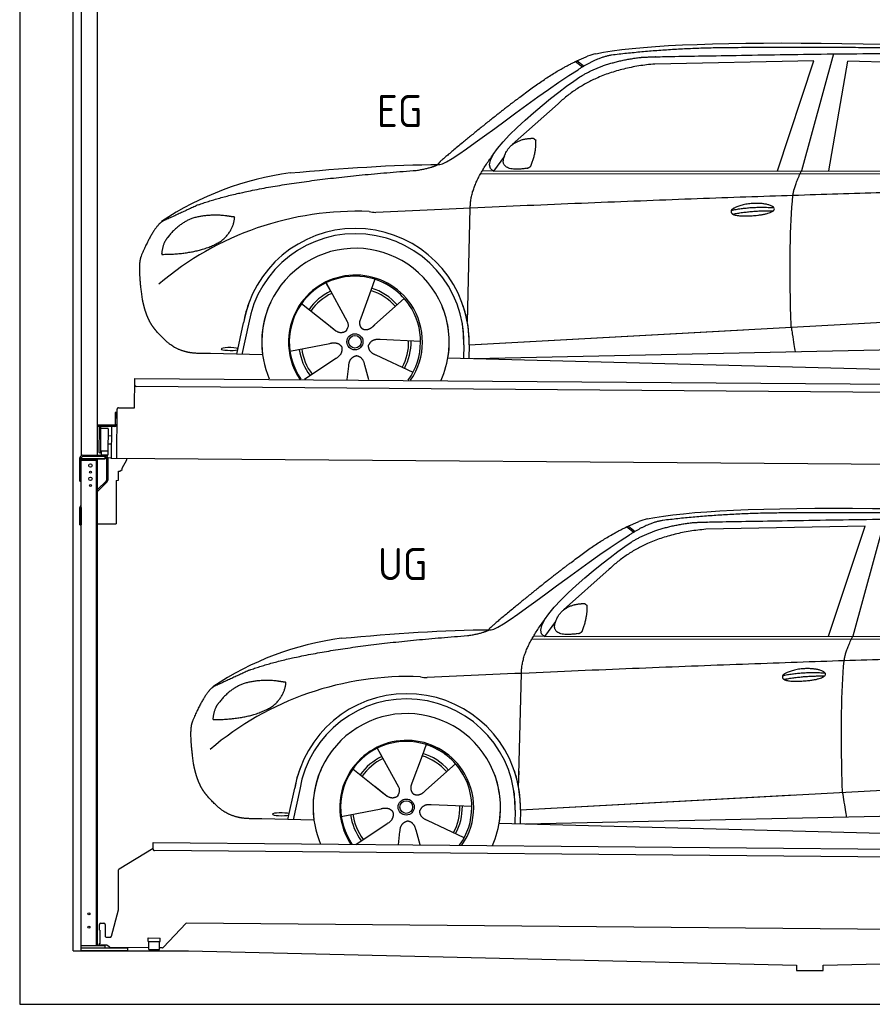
# Model space of a CAD drawing. Header units: millimetres. Extents: x -411 to 6777, y 0 to 6527.
# Tile 1 of 6: x 0 to 3183, y 0 to 3677. Entities that reach past the tile are written whole.
import ezdxf

# ---------------------------------------------------------------- set-up
doc = ezdxf.new("R2010")
doc.units = ezdxf.units.MM
for name, color, linetype, lineweight in [('car', 10, 'Continuous', 25), ('Gebäude', 7, 'Continuous', 25), ('Logo', 7, 'Continuous', 25), ('Plattform', 7, 'Continuous', 25), ('Ständer hinten', 7, 'Continuous', 25)]:
    doc.layers.add(name, color=color, linetype=linetype, lineweight=lineweight)
doc.styles.get("Standard").update_dxf_attribs({"font": 'ISOCP.SHX'})

# ---------------------------------------------------------------- blocks, each defined once
blk = doc.blocks.new('UG Plattfrom Gl550')
at = {"layer": 'Plattform'}
for p, q in [((498.1, 578.8), (498.2, 597.8)), ((498.2, 597.8), (498.3, 603.8)), ((498.3, 603.8), (5435.1, 560.7)), ((371.8, 506.3), (498.1, 583.5)), ((5429.8, 530.7), (503, 573.7)), ((368.7, 352.3), (369.4, 502.1)), ((342.2, 253.9), (368.7, 352.3)), ((297.4, 276.5), (297.6, 298.5)), ((302.6, 303.5), (314.6, 303.4)), ((319.6, 298.3), (319.2, 255.3)), ((621.4, 302.7), (535.3, 212)), ((5347, 261.5), (621.4, 302.7)), ((297.4, 276.5), (299.7, 276.5)), ((299.7, 276.5), (299.3, 225.5)), ((296.9, 220.5), (297, 225.5)), ((299.3, 225.5), (297, 225.5)), ((324.2, 250.3), (337.3, 250.2)), ((479.6, 234.9), (479.7, 247.9)), ((479.6, 234.9), (524.6, 234.5)), ((479.7, 247.9), (524.7, 247.5)), ((481.8, 204.9), (482.1, 234.9)), ((521.8, 204.6), (522.1, 234.6)), ((524.6, 234.5), (524.7, 247.5)), ((325.2, 220.3), (296.9, 220.5)), ((335.5, 213.3), (328.3, 219.2)), ((481.8, 210.9), (338.6, 212.2)), ((481.8, 204.9), (521.8, 204.6)), ((531.7, 210.5), (521.8, 210.6))]:
    blk.add_line(p, q, dxfattribs=at)
for centre, start, end in [((503.1, 578.7), 179.5, 269.5), ((374.4, 502.1), 121.4261, 179.5), ((302.6, 298.5), 89.5, 179.5), ((314.6, 298.4), 359.5, 89.5), ((324.2, 255.3), 179.5, 269.5), ((337.4, 255.2), 269.5, 344.9258), ((325.1, 215.3), 50.8402, 89.5), ((338.6, 217.2), 230.8402, 269.5), ((531.7, 215.5), 269.5, 316.4902)]:
    blk.add_arc(centre, 5, start, end, dxfattribs=at)
blk = doc.blocks.new('Palette EG Gl550')
at = {"layer": 'Plattform'}
for p, q in [((428.6, 2227), (429.5, 2337)), ((429.5, 2337), (5467.3, 2298)), ((5462.1, 2268), (434.2, 2307)), ((356.5, 2210.3), (356.1, 2164.3)), ((363.5, 2210.2), (356.5, 2210.3)), ((358.1, 2163.3), (358.5, 2210.3)), ((362.6, 2037.5), (363.6, 2222.5)), ((368.6, 2227.5), (428.6, 2227)), ((354.1, 2162.3), (292.8, 2162.8)), ((293.1, 2162.8), (293.1, 2157.8)), ((293.1, 2160.8), (355.1, 2160.3)), ((355.1, 2157.3), (293.1, 2157.8)), ((297.3, 2060.5), (298, 2154.5)), ((302, 2154.5), (301.3, 2060.5)), ((330, 2149.4), (329.3, 2065.2)), ((342.6, 2157.4), (341.7, 2037.7)), ((355.1, 2157.3), (355.1, 2160.3)), ((363.1, 2163.2), (358.1, 2163.3)), ((358.2, 2163.3), (363.1, 2163.2)), ((342.3, 2121.9), (329.8, 2122.3)), ((328.9, 2065), (303.9, 2065)), ((303.9, 2065), (303.9, 2050)), ((328.9, 2065), (303.9, 2065)), ((303.9, 2065), (303.9, 2050)), ((328.9, 2065), (328.9, 2050)), ((328.9, 2065), (328.9, 2050)), ((342.1, 2091.7), (329.5, 2091.8)), ((303.9, 2050), (328.9, 2050)), ((328.9, 2050), (303.9, 2050)), ((5465, 1998), (341.7, 2037.7))]:
    blk.add_line(p, q, dxfattribs=at)
for centre, radius, start, end in [((434.3, 2312), 5, 179.556, 269.556), ((368.6, 2222.5), 5, 89.556, 179.556), ((300, 2154.5), 2, 359.3444, 179.3444), ((302.4, 2150.4), 0.4, 179.3444, 271.7264), ((313.4, 1823.4), 326.8, 87.1681, 91.938), ((329.6, 2149.4), 0.4, 359.3444, 86.9565), ((354.1, 2164.3), 2.01, 269.7445, 359.3674), ((355.1, 2163.3), 3, 269.7663, 359.5554), ((355.1, 2163.3), 6, 269.556, 359.556), ((355.1, 2163.3), 6, 269.5566, 359.5553), ((299.3, 2060.5), 2, 179.3444, 359.3444), ((301.7, 2064.6), 0.4, 86.9623, 179.3444), ((302.7, 2073.3), 8.39, 263.3001, 278.0521), ((328.9, 2065.2), 0.4, 267.6536, 359.3444)]:
    blk.add_arc(centre, radius, start, end, dxfattribs=at)
blk = doc.blocks.new('Ständer hinten')
at = {"layer": 'Ständer hinten'}
for p, q in [((229.9, 5062), (229.9, 2048.6)), ((229.9, 5062), (289.9, 5062)), ((289.9, 2050), (289.9, 5062)), ((289.9, 4942), (312.9, 4942)), ((312.9, 4942), (312.9, 4690.7)), ((312.9, 4600.8), (312.9, 4440.7)), ((312.9, 4440.7), (289.9, 4441)), ((230, 2040), (230, 2037)), ((230, 2037), (318.9, 2037)), ((318.9, 2045), (235, 2045)), ((318.9, 2045), (318.9, 2037))]:
    blk.add_line(p, q, dxfattribs=at)
blk = doc.blocks.new('Car_EG')
at = {"layer": 'car'}
for p, q in [((3037.9, 3548.8), (2918.5, 3111.9)), ((2075.4, 3520.6), (2101.4, 3500.1)), ((2081.3, 3523.3), (2106.7, 3503.2)), ((2964.5, 3523), (2370.7, 3511.1)), ((2828.5, 3111.9), (2964.5, 3523)), ((3020.2, 3112), (3091, 3521.1)), ((3792.6, 3504.8), (3091, 3521.1)), ((2009.8, 3362.5), (1839, 3210.1)), ((1809.4, 3167), (1768.3, 3111.3)), ((1721.3, 3102.4), (4364.6, 3099.2)), ((1768.3, 3111.3), (1727, 3112.4)), ((1768.3, 3111.3), (4420.2, 3112.7)), ((1671.2, 2547.6), (1682.3, 2973.1)), ((1143.3, 2693.6), (1160.5, 2662.6)), ((1143.5, 2693.6), (1222.8, 2549.9)), ((1325.6, 2707.3), (1310.5, 2665.6)), ((1310.5, 2665.6), (1273.2, 2562.5)), ((1052.3, 2616.4), (1171, 2522.3)), ((1435.9, 2635.1), (1325, 2537)), ((1671.2, 2547.6), (1672.8, 2608.3)), ((810, 2427.3), (835.6, 2544.9)), ((854.1, 2539.5), (829.5, 2426.7)), ((1133.8, 2551.8), (1180.1, 2515.1)), ((1273.2, 2562.5), (1269.4, 2552.2)), ((1677.7, 2463), (3547.7, 2565.1)), ((1677.7, 2463), (2701.8, 2519)), ((1009, 2438.8), (1157.7, 2467.7)), ((1496.5, 2475.5), (1345.2, 2481.8)), ((907, 2424.7), (712.8, 2429.9)), ((1658.1, 2462.4), (1656.8, 2412)), ((1677.7, 2463), (1676.5, 2411.5)), ((1697, 2410.9), (3582.9, 2452.3)), ((1063.5, 2334.5), (1180.5, 2412.2)), ((1468.3, 2359.5), (1331, 2423.5)), ((1598.6, 2413.5), (3647.1, 2360.1)), ((1222.2, 2333.1), (1228.3, 2382.6)), ((1303.4, 2332.4), (1288.2, 2387.1))]:
    blk.add_line(p, q, dxfattribs=at)
for radius in [30.1, 23.6]:
    blk.add_circle((1251.5, 2473.8), radius, dxfattribs=at)
for centre, radius, start, end in [((2188.5, 3379.2), 174.5, 102.3489, 113.0153), ((1156.1, 1991.5), 1122.3, 97.5147, 123.9129), ((1259.2, 1820.1), 1141.2, 87.724, 130.3913), ((1332, 3074.5), 117.4, 256.4608, 268.6636), ((1253.6, 2472.9), 424.2, 10.1481, 170.2223), ((1253.4, 2472.7), 404.8, 358.5419, 170.499), ((1253.6, 2472.9), 350, 350.2258, 187.9239), ((1253.6, 2472.9), 250, 34.003, 143.5989), ((1251.5, 2473.8), 245, 51.7123, 188.2101), ((1251.5, 2473.8), 245, 30.221, 72.4019), ((1251.5, 2473.8), 209.6, 115.7372, 144.8747), ((1251.5, 2473.8), 200.6, 115.5705, 145.0215), ((1251.5, 2473.8), 200.6, 41.1155, 72.9111), ((1251.5, 2473.8), 209.6, 41.1302, 72.8747), ((1253.6, 2472.9), 424.2, 158.9384, 170.2223), ((1253.6, 2472.9), 350, 154.4856, 203.0931), ((1253.6, 2472.9), 350, 154.4856, 157.347), ((1253.6, 2472.9), 250, 143.5989, 213.5789), ((1251.5, 2473.8), 245, 144.4019, 214.6129), ((1253.6, 2472.9), 250, 143.5989, 147.9713), ((1251.5, 2473.8), 245, 143.0042, 147.4925), ((1251.5, 2473.8), 200.6, 41.1155, 44.3784), ((1251.5, 2473.8), 245, 324.3871, 34.5977), ((1253.6, 2472.9), 250, 325.4211, 34.003), ((1253.6, 2472.9), 250, 29.7422, 34.003), ((1253.6, 2472.9), 350, 350.2258, 23.1163), ((1253.6, 2472.9), 424.2, 358.6661, 18.6635), ((1253.6, 2472.9), 350, 335.9069, 11.3993), ((1253.6, 2472.9), 404.6, 358.5068, 9.6777), ((1253.6, 2472.9), 424.2, 358.6661, 9.1695), ((1251.5, 2473.8), 200.6, 331.5904, 1.0215), ((1251.5, 2473.8), 209.6, 331.7372, 0.8747), ((1251.5, 2473.8), 209.6, 187.7372, 216.8747), ((1251.5, 2473.8), 200.6, 187.5904, 217.0215)]:
    blk.add_arc(centre, radius, start, end, dxfattribs=at)
blk.add_ellipse((785.5, 2446.9), major_axis=(33.6, -0.3), ratio=0.157274, start_param=0.513473, end_param=5.704241, dxfattribs=at)
for points, degree in [([(2151.2, 3549.7), (2438.8, 3611.3), (3323.8, 3598), (4495.8, 3534.7)], 3), ([(2681.9, 3572.1), (2439, 3572), (2209.6, 3544.1)], 2), ([(3646, 3557.4), (3297.8, 3576.8), (2681.9, 3572.1)], 2), ([(1866.9, 3386.8), (2008, 3497.1), (2120.2, 3539.8)], 2), ([(2209.6, 3544.1), (2153.4, 3535.1), (2085, 3489.8)], 2), ([(2091.3, 3463.1), (2185.1, 3520.8), (2320.7, 3536)], 2), ([(2370.7, 3511.1), (2146.6, 3491.8), (2009.8, 3362.5)], 2), ([(1568.6, 3135.8), (1604.3, 3132), (1906.5, 3380.9), (2085, 3489.8)], 3), ([(1768.3, 3111.3), (1685.3, 3151.4), (1979.2, 3387.7), (2091.3, 3463.1)], 3), ([(1866.9, 3386.8), (1785.8, 3326.3), (1683.4, 3242.9), (1554.1, 3137.7), (1560, 3135.7)], 4), ([(1817.6, 3184.6), (1834.1, 3214.9), (1876.9, 3229)], 2), ([(1876.9, 3229), (1905.6, 3234.7), (1918.5, 3233.5)], 2), ([(1908.1, 3129.4), (1929.6, 3182.4), (1927, 3227.3)], 2), ([(1918.5, 3233.5), (1924.5, 3227.4), (1927, 3227.3)], 2), ([(1682.3, 2973.1), (1679.9, 3056.7), (1768.8, 3174)], 2), ([(1894.6, 3121.7), (1772.4, 3103), (1817.6, 3184.6)], 2), ([(1009.4, 3104.2), (1205.7, 3122.1), (1390.9, 3135.2), (1568.6, 3135.8)], 3), ([(1480.7, 3113.9), (1533.9, 3121.8), (1559.7, 3134.7)], 2), ([(1894.6, 3121.7), (1900.7, 3123.5), (1908.1, 3129.4)], 2), ([(667.1, 2985.4), (903.7, 3072), (1480.7, 3113.9)], 2), ([(2886.6, 3020), (2889.7, 3051), (2918.5, 3111.9)], 2), ([(4638.8, 3041), (3762.4, 3069.4), (1329.3, 2957.2)], 2), ([(667.1, 2985.4), (532.9, 2923.5)], 1), ([(770, 2944.2), (702.5, 2951.9), (643.1, 2934.4)], 2), ([(802.6, 2939.5), (784.9, 2941.6), (770, 2944.2)], 2), ([(2656.5, 2964.7), (2732, 2980.9), (2815.5, 2974.4)], 2), ([(2661.4, 2950.8), (2735.6, 2964.7), (2813.5, 2963.3)], 2), ([(532.9, 2923.5), (498.2, 2900.8), (453.2, 2793.7)], 2), ([(643.1, 2934.4), (590.8, 2913.7), (552.7, 2863.7)], 2), ([(752.9, 2850.7), (798.9, 2887.7), (802.6, 2939.5)], 2), ([(552.7, 2863.7), (534.5, 2843.9), (529.7, 2802.6)], 2), ([(531, 2800.3), (675.7, 2800.9), (752.9, 2850.7)], 2), ([(529.7, 2802.6), (533.1, 2802.5), (531, 2800.3)], 2), ([(453.2, 2793.7), (446.7, 2777.8), (444.7, 2749.3), (445.7, 2716.9), (456.9, 2633.7)], 4), ([(1171, 2522.3), (1194.3, 2500.4), (1217.6, 2513.8)], 2), ([(1157.7, 2467.7), (1188.4, 2476.4), (1203, 2453.9)], 2), ([(1345.2, 2481.8), (1313.5, 2485.8), (1302.5, 2461.3)], 2), ([(1180.5, 2412.2), (1208.5, 2427.6), (1203, 2453.9)], 2), ([(1331, 2423.5), (1301, 2434.5), (1302.5, 2461.3)], 2), ([(1228.3, 2382.6), (1229.5, 2414.6), (1255.5, 2421.5)], 2), ([(1288.2, 2387.1), (1282.2, 2418.5), (1255.5, 2421.5)], 2)]:
    blk.add_open_spline(points, degree=degree, dxfattribs=at)
for points, degree, knots in [([(2320.7, 3536), (2347.3, 3538), (2486.7, 3539.9), (3508.2, 3560), (4128.4, 3553.6), (4583.8, 3381), (4560.1, 3207.3)], 4, [0.0821318, 0.0821318, 0.0821318, 0.0821318, 0.0821318, 0.258851, 0.508851, 1, 1, 1, 1, 1]), ([(2880.4, 2528.7), (2879.9, 2542.3), (2879.5, 2555.6), (2879.1, 2568.8), (2873.5, 2758.7), (2876, 2909.1), (2886.6, 3020)], 3, [0, 0, 0, 0, 0.064923, 0.064923, 0.064923, 1, 1, 1, 1]), ([(2656.5, 2964.7), (2660.7, 2969.8), (2681.9, 2985.9), (2764.7, 3005.3), (2879.8, 2968.1), (2770.8, 2940.5), (2686, 2941.9), (2651.7, 2945.8), (2656.5, 2964.7)], 5, [0, 0, 0, 0, 0, 0, 0.300106, 0.500106, 0.700106, 1, 1, 1, 1, 1, 1]), ([(456.9, 2633.7), (457.7, 2629.5), (458.6, 2625.3), (459.5, 2621.1), (460.5, 2617.1), (464, 2602.3), (468, 2588.6), (472.4, 2576.1), (477.3, 2564.8)], 4, [0.4914944, 0.4914944, 0.4914944, 0.4914944, 0.4914944, 0.5422469, 0.5422469, 0.5422469, 0.5422469, 0.728655, 0.728655, 0.728655, 0.728655, 0.728655]), ([(476.9, 2565.5), (478.3, 2562.3), (479.7, 2559.2), (481.1, 2556.2), (482.6, 2553.3), (488.2, 2542.2), (494.2, 2532.8), (500.4, 2524.9), (506.9, 2517.4)], 4, [0.7288005, 0.7288005, 0.7288005, 0.7288005, 0.7288005, 0.7843928, 0.7843928, 0.7843928, 0.7843928, 1, 1, 1, 1, 1]), ([(1222.8, 2549.9), (1224.5, 2545.8), (1225.5, 2541.8), (1225.8, 2537.9), (1226.4, 2529.3), (1223.7, 2521.3), (1217.6, 2513.8)], 3, [0.2167758, 0.2167758, 0.2167758, 0.2167758, 0.4600873, 0.4600873, 0.4600873, 1, 1, 1, 1]), ([(1269.4, 2552.2), (1268.8, 2549), (1268.5, 2546), (1268.6, 2543.1), (1269, 2540.3), (1269.7, 2534.5), (1271.7, 2529.2), (1275.3, 2524.6), (1280.2, 2521.6)], 4, [0.3191838, 0.3191838, 0.3191838, 0.3191838, 0.3191838, 0.5438253, 0.5438253, 0.5438253, 0.5438253, 1, 1, 1, 1, 1]), ([(1325, 2537), (1325, 2537), (1325, 2537), (1325, 2537), (1325, 2537), (1315.9, 2527.3), (1305.2, 2517.4), (1290.9, 2515), (1280.2, 2521.6)], 4, [-0.000003, -0.000003, -0.000003, -0.000003, -0.000003, 0, 0, 0, 0, 1, 1, 1, 1, 1]), ([(712.8, 2429.9), (688.1, 2430.6), (632.5, 2427), (596.4, 2440.9), (552.8, 2466), (506.9, 2517.4)], 4, [0, 0, 0, 0, 0, 0.597866, 1, 1, 1, 1, 1]), ([(2880.4, 2528.7), (2881, 2524), (2881.7, 2519.5), (2882.4, 2515.2), (2883, 2511.2), (2883.5, 2507.3), (2884.1, 2503.5), (2888.6, 2473.3), (2892.2, 2451.2), (2894.7, 2437.2)], 3, [-0.000011, -0.000011, -0.000011, -0.000011, 0.107576, 0.107576, 0.107576, 0.206414, 0.206414, 0.206414, 1, 1, 1, 1])]:
    blk.add_open_spline(points, degree=degree, knots=knots, dxfattribs=at)
blk = doc.blocks.new('Car_147')
at = {"layer": 'car'}
for p, q in [((3229.2, 1811.5), (3109.9, 1374.6)), ((2266.8, 1783.3), (2292.7, 1762.8)), ((2272.6, 1786), (2298, 1765.9)), ((3155.8, 1785.7), (2562, 1773.8)), ((3019.9, 1374.6), (3155.8, 1785.7)), ((2201.2, 1625.2), (2030.4, 1472.8)), ((2000.7, 1429.7), (1959.6, 1374)), ((1912.6, 1365.1), (4556, 1361.9)), ((1959.6, 1374), (1918.4, 1375.1)), ((1959.6, 1374), (4611.6, 1375.4)), ((1862.5, 810.3), (1873.6, 1235.8)), ((1334.7, 956.3), (1351.9, 925.3)), ((1334.8, 956.3), (1414.2, 812.6)), ((1517, 970), (1501.9, 928.3)), ((1501.9, 928.3), (1464.5, 825.2)), ((1627.3, 897.8), (1516.3, 799.7)), ((1243.7, 879.1), (1362.3, 785)), ((1862.5, 810.3), (1864.1, 871)), ((1325.2, 814.5), (1371.4, 777.8)), ((1464.5, 825.2), (1460.7, 814.9)), ((1869, 725.7), (3739, 827.8)), ((1001.4, 690), (1027, 807.6)), ((1045.5, 802.2), (1020.9, 689.4)), ((1869, 725.7), (2893.1, 781.7)), ((1687.9, 738.2), (1536.6, 744.5)), ((1200.4, 701.5), (1349, 730.4)), ((1849.4, 725.1), (1848.1, 674.7)), ((1869, 725.7), (1867.8, 674.2)), ((1888.4, 673.6), (3774.2, 715)), ((1098.3, 687.4), (904.1, 692.6)), ((1254.9, 597.2), (1371.8, 674.9)), ((1659.6, 622.2), (1522.4, 686.2)), ((1789.9, 676.2), (3838.5, 622.8)), ((1413.6, 595.8), (1419.7, 645.3)), ((1494.8, 595.1), (1479.5, 649.8))]:
    blk.add_line(p, q, dxfattribs=at)
for radius in [30.1, 23.6]:
    blk.add_circle((1442.9, 736.5), radius, dxfattribs=at)
for centre, radius, start, end in [((2379.8, 1641.9), 174.5, 102.3489, 113.0153), ((1347.5, 254.1), 1122.3, 97.5147, 123.9129), ((1450.6, 82.8), 1141.2, 87.724, 130.3913), ((1523.4, 1337.2), 117.4, 256.4608, 268.6636), ((1445, 735.6), 424.2, 10.1481, 170.2223), ((1444.7, 735.4), 404.8, 358.5419, 170.499), ((1445, 735.6), 350, 350.2258, 187.9239), ((1442.9, 736.5), 245, 51.7123, 188.2101), ((1445, 735.6), 250, 34.003, 143.5989), ((1442.9, 736.5), 245, 30.221, 72.4019), ((1442.9, 736.5), 209.6, 115.7372, 144.8747), ((1442.9, 736.5), 200.6, 41.1155, 72.9111), ((1442.9, 736.5), 209.6, 41.1302, 72.8747), ((1445, 735.6), 424.2, 158.9384, 170.2223), ((1445, 735.6), 350, 154.4856, 203.0931), ((1445, 735.6), 350, 154.4856, 157.347), ((1445, 735.6), 250, 143.5989, 213.5789), ((1445, 735.6), 250, 143.5989, 147.9713), ((1442.9, 736.5), 245, 143.0042, 147.4925), ((1442.9, 736.5), 200.6, 115.5705, 145.0215), ((1442.9, 736.5), 245, 144.4019, 214.6129), ((1442.9, 736.5), 200.6, 41.1155, 44.3784), ((1442.9, 736.5), 245, 324.3871, 34.5977), ((1445, 735.6), 250, 325.4211, 34.003), ((1445, 735.6), 250, 29.7422, 34.003), ((1445, 735.6), 350, 350.2258, 23.1163), ((1445, 735.6), 424.2, 358.6661, 18.6635), ((1445, 735.6), 350, 335.9069, 11.3993), ((1445, 735.6), 404.6, 358.5068, 9.6777), ((1445, 735.6), 424.2, 358.6661, 9.1695), ((1442.9, 736.5), 200.6, 331.5904, 1.0215), ((1442.9, 736.5), 209.6, 331.7372, 0.8747), ((1442.9, 736.5), 209.6, 187.7372, 216.8747), ((1442.9, 736.5), 200.6, 187.5904, 217.0215)]:
    blk.add_arc(centre, radius, start, end, dxfattribs=at)
blk.add_ellipse((976.9, 709.6), major_axis=(33.6, -0.3), ratio=0.157274, start_param=0.513473, end_param=5.704241, dxfattribs=at)
for points, degree in [([(2342.5, 1812.4), (2630.1, 1874), (3515.1, 1860.7), (4687.1, 1797.4)], 3), ([(2058.2, 1649.5), (2199.3, 1759.8), (2311.6, 1802.5)], 2), ([(2401, 1806.8), (2344.7, 1797.8), (2276.3, 1752.5)], 2), ([(2873.2, 1834.8), (2630.4, 1834.7), (2401, 1806.8)], 2), ([(3837.4, 1820.1), (3489.2, 1839.5), (2873.2, 1834.8)], 2), ([(2562, 1773.8), (2337.9, 1754.5), (2201.2, 1625.2)], 2), ([(2282.7, 1725.8), (2376.5, 1783.5), (2512.1, 1798.7)], 2), ([(1760, 1398.5), (1795.6, 1394.7), (2097.9, 1643.6), (2276.3, 1752.5)], 3), ([(1959.6, 1374), (1876.6, 1414.1), (2170.6, 1650.4), (2282.7, 1725.8)], 3), ([(2058.2, 1649.5), (1977.1, 1589), (1874.8, 1505.6), (1745.4, 1400.4), (1751.4, 1398.4)], 4), ([(2009, 1447.3), (2025.5, 1477.6), (2068.2, 1491.7)], 2), ([(2068.2, 1491.7), (2096.9, 1497.4), (2109.8, 1496.2)], 2), ([(2099.5, 1392.1), (2120.9, 1445.1), (2118.3, 1490)], 2), ([(2109.8, 1496.2), (2115.9, 1490.1), (2118.3, 1490)], 2), ([(1873.6, 1235.8), (1871.3, 1319.4), (1960.2, 1436.7)], 2), ([(2086, 1384.4), (1963.8, 1365.7), (2009, 1447.3)], 2), ([(1200.7, 1366.9), (1397, 1384.8), (1582.2, 1397.9), (1760, 1398.5)], 3), ([(1672.1, 1376.6), (1725.2, 1384.5), (1751.1, 1397.4)], 2), ([(858.5, 1248.1), (1095.1, 1334.7), (1672.1, 1376.6)], 2), ([(2086, 1384.4), (2092, 1386.2), (2099.5, 1392.1)], 2), ([(3077.9, 1282.7), (3081.1, 1313.7), (3109.9, 1374.6)], 2), ([(4830.2, 1303.7), (3953.8, 1332.1), (1520.6, 1219.9)], 2), ([(858.5, 1248.1), (724.2, 1186.2)], 1), ([(2847.8, 1227.4), (2923.4, 1243.6), (3006.8, 1237.1)], 2), ([(2852.8, 1213.5), (2926.9, 1227.4), (3004.8, 1226)], 2), ([(724.2, 1186.2), (689.6, 1163.5), (644.6, 1056.4)], 2), ([(834.4, 1197.1), (782.1, 1176.4), (744.1, 1126.4)], 2), ([(961.4, 1206.9), (893.8, 1214.6), (834.4, 1197.1)], 2), ([(944.2, 1113.4), (990.3, 1150.4), (994, 1202.2)], 2), ([(994, 1202.2), (976.3, 1204.3), (961.4, 1206.9)], 2), ([(744.1, 1126.4), (725.8, 1106.6), (721.1, 1065.3)], 2), ([(722.4, 1063), (867.1, 1063.6), (944.2, 1113.4)], 2), ([(644.6, 1056.4), (638.1, 1040.5), (636, 1012), (637.1, 979.6), (648.2, 896.4)], 4), ([(721.1, 1065.3), (724.5, 1065.2), (722.4, 1063)], 2), ([(1362.3, 785), (1385.6, 763.1), (1409, 776.5)], 2), ([(1536.6, 744.5), (1504.9, 748.5), (1493.9, 724)], 2), ([(1349, 730.4), (1379.8, 739.1), (1394.4, 716.6)], 2), ([(1371.8, 674.9), (1399.8, 690.3), (1394.4, 716.6)], 2), ([(1522.4, 686.2), (1492.4, 697.2), (1493.9, 724)], 2), ([(1419.7, 645.3), (1420.9, 677.3), (1446.8, 684.2)], 2), ([(1479.5, 649.8), (1473.5, 681.2), (1446.8, 684.2)], 2)]:
    blk.add_open_spline(points, degree=degree, dxfattribs=at)
for points, degree, knots in [([(2512.1, 1798.7), (2538.6, 1800.7), (2678.1, 1802.6), (3699.5, 1822.7), (4319.8, 1816.3), (4775.2, 1643.7), (4751.5, 1470)], 4, [0.0821318, 0.0821318, 0.0821318, 0.0821318, 0.0821318, 0.258851, 0.508851, 1, 1, 1, 1, 1]), ([(2847.8, 1227.4), (2852.1, 1232.5), (2873.2, 1248.6), (2956.1, 1268), (3071.1, 1230.8), (2962.2, 1203.2), (2877.4, 1204.6), (2843.1, 1208.5), (2847.8, 1227.4)], 5, [0, 0, 0, 0, 0, 0, 0.300106, 0.500106, 0.700106, 1, 1, 1, 1, 1, 1]), ([(3071.7, 791.4), (3071.2, 805), (3070.8, 818.3), (3070.4, 831.5), (3064.8, 1021.4), (3067.3, 1171.8), (3077.9, 1282.7)], 3, [0, 0, 0, 0, 0.064923, 0.064923, 0.064923, 1, 1, 1, 1]), ([(648.2, 896.4), (649.1, 892.2), (650, 888), (650.9, 883.8), (651.9, 879.8), (655.4, 865), (659.4, 851.3), (663.8, 838.8), (668.6, 827.5)], 4, [0.4914944, 0.4914944, 0.4914944, 0.4914944, 0.4914944, 0.5422469, 0.5422469, 0.5422469, 0.5422469, 0.728655, 0.728655, 0.728655, 0.728655, 0.728655]), ([(668.3, 828.2), (669.7, 825), (671.1, 821.9), (672.5, 818.9), (673.9, 816), (679.6, 804.9), (685.5, 795.5), (691.8, 787.6), (698.3, 780.1)], 4, [0.7288005, 0.7288005, 0.7288005, 0.7288005, 0.7288005, 0.7843928, 0.7843928, 0.7843928, 0.7843928, 1, 1, 1, 1, 1]), ([(1414.2, 812.6), (1415.9, 808.5), (1416.8, 804.5), (1417.1, 800.6), (1417.8, 792), (1415.1, 784), (1409, 776.5)], 3, [0.2167758, 0.2167758, 0.2167758, 0.2167758, 0.4600873, 0.4600873, 0.4600873, 1, 1, 1, 1]), ([(1460.7, 814.9), (1460.2, 811.7), (1459.9, 808.7), (1460, 805.8), (1460.3, 803), (1461.1, 797.2), (1463.1, 791.9), (1466.6, 787.3), (1471.5, 784.3)], 4, [0.3191838, 0.3191838, 0.3191838, 0.3191838, 0.3191838, 0.5438253, 0.5438253, 0.5438253, 0.5438253, 1, 1, 1, 1, 1]), ([(904.1, 692.6), (879.5, 693.3), (823.8, 689.7), (787.8, 703.6), (744.1, 728.7), (698.3, 780.1)], 4, [0, 0, 0, 0, 0, 0.597866, 1, 1, 1, 1, 1]), ([(1516.3, 799.7), (1516.3, 799.7), (1516.3, 799.7), (1516.3, 799.7), (1516.3, 799.7), (1507.2, 790), (1496.6, 780.1), (1482.3, 777.7), (1471.5, 784.3)], 4, [-0.000003, -0.000003, -0.000003, -0.000003, -0.000003, 0, 0, 0, 0, 1, 1, 1, 1, 1]), ([(3071.7, 791.4), (3072.4, 786.7), (3073.1, 782.2), (3073.7, 777.9), (3074.3, 773.9), (3074.9, 770), (3075.5, 766.2), (3080, 736), (3083.5, 713.9), (3086, 699.9)], 3, [-0.000011, -0.000011, -0.000011, -0.000011, 0.107576, 0.107576, 0.107576, 0.206414, 0.206414, 0.206414, 1, 1, 1, 1])]:
    blk.add_open_spline(points, degree=degree, knots=knots, dxfattribs=at)
blk = doc.blocks.new('Ständer_hinten_GT185')
at = {"layer": 'Ständer hinten'}
for p, q in [((225, 1954), (225, 2040)), ((230, 200), (230, 2040)), ((319, 2037), (230, 2037)), ((230, 2032), (290, 2032)), ((235, 2050), (319, 2050)), ((319, 2045), (235, 2045)), ((285, 2032), (285, 218)), ((290, 218), (290, 2037)), ((319, 2037), (319, 2045)), ((324, 2040), (324, 1957.2)), ((329, 2040), (328.9, 1957.1)), ((341.8, 2039.5), (329, 2040.6)), ((341.8, 2037.7), (341.8, 2039.5)), ((399.8, 2037.2), (341.8, 2037.7)), ((383, 2001.9), (399.7, 2032.7)), ((399.7, 2032.7), (399.8, 2037.2)), ((369, 1957), (369, 1990.5)), ((369, 1990.5), (374, 1990.5)), ((374, 1990.5), (382.9, 1997.4)), ((382.9, 1997.4), (383, 1997.8)), ((383, 1997.8), (383, 2001.9)), ((225, 1954), (230, 1954)), ((290, 1922.1), (322.5, 1953.6)), ((325.8, 1950), (290, 1915.2)), ((360, 1956.3), (369, 1957)), ((360, 1956.3), (360, 1794)), ((230, 1854.9), (225, 1854.9)), ((225, 1790), (225, 1854.9)), ((228.1, 1862.1), (230, 1864)), ((230, 1854.9), (230, 1790)), ((225, 1790), (230, 1790)), ((290, 1794), (360, 1794)), ((319, 218), (230, 218)), ((404, 210), (230, 210)), ((404, 200), (230, 200)), ((319, 210), (319, 218)), ((404, 200), (404, 210))]:
    blk.add_line(p, q, dxfattribs=at)
for centre, radius in [((264, 2012), 6.5), ((264, 1987), 3.7), ((264, 1962), 6.5), ((264, 1937), 3.7), ((258.6, 338), 3.7), ((258.6, 288), 3.7)]:
    blk.add_circle(centre, radius, dxfattribs=at)
for centre, radius, start, end in [((235, 2040), 10, 90, 180), ((235, 2040), 5, 90, 180), ((319, 2040), 10, 0.0086, 89.9915), ((319, 2040), 5, 0, 90), ((319, 1957.2), 5, 314.0428, 0), ((318.9, 1957.1), 10, 314.1186, 0), ((235, 1854.9), 10, 134.1186, 180)]:
    blk.add_arc(centre, radius, start, end, dxfattribs=at)
blk = doc.blocks.new('Gebäude_375_GT185')
at = {"layer": 'Gebäude'}
for p, q in [((0, 6000), (0, 0)), ((200, 200), (200, 5800)), ((200, 200), (630.1, 200)), ((630.1, 200), (2900, 146.1)), ((3000, 146.1), (5231.6, 200)), ((2900, 146.1), (2900, 126.1)), ((2900, 126.1), (3000, 126.1)), ((3000, 126.1), (3000, 146.1)), ((0, 0), (5900, 0))]:
    blk.add_line(p, q, dxfattribs=at)

msp = doc.modelspace()

# ---------------------------------------------------------------- block references
for name in ['Gebäude_375_GT185', 'Car_EG', 'Car_147']:
    msp.add_blockref(name, (0, 0))
at = {"layer": 'Plattform'}
for name in ['Palette EG Gl550', 'UG Plattfrom Gl550']:
    msp.add_blockref(name, (0, 0), dxfattribs=at)
at = {"layer": 'Ständer hinten'}
for name in ['Ständer hinten', 'Ständer_hinten_GT185']:
    msp.add_blockref(name, (0, 0), dxfattribs=at)

# ---------------------------------------------------------------- texts
msp.add_text('UG', height=120).set_placement((1337.66, 1583.58))
at = {"layer": 'Logo'}
msp.add_text('EG', height=120, dxfattribs=at).set_placement((1334, 3275.32))

doc.saveas('drawing.dxf')
